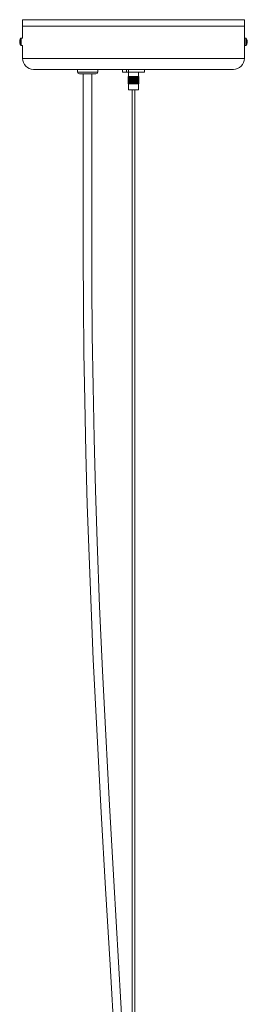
# Model space of a CAD drawing. Header units: millimetres. Extents: x -150 to 612, y -1796 to 169.
# Tile 3 of 4: x 400 to 524, y -910 to -372. Entities that reach past the tile are written whole.
import ezdxf

# ---------------------------------------------------------------- set-up
doc = ezdxf.new("R2010")
doc.units = ezdxf.units.MM

msp = doc.modelspace()

# ---------------------------------------------------------------- linework, layer by layer
at = {"color": 7, "linetype": 'Continuous', "lineweight": 15}
for p, q in [((401.77, -372.28), (401.77, -375.78)), ((522.77, -375.78), (401.77, -375.78)), ((401.77, -375.8), (401.77, -382.24)), ((401.77, -375.8), (522.77, -375.8)), ((401.87, -372.18), (522.67, -372.18)), ((402.77, -375.78), (402.77, -375.8)), ((521.77, -375.8), (521.77, -375.78)), ((522.77, -375.78), (522.77, -372.28)), ((522.77, -393.3), (522.77, -375.8)), ((400.33, -384.01), (400.22, -384)), ((400.22, -384.47), (400.33, -384.46)), ((400.32, -383.4), (400.33, -383.4)), ((400.33, -385.07), (400.32, -385.07)), ((401.77, -382.24), (401.03, -382.24)), ((401.03, -386.24), (401.77, -386.24)), ((401.77, -386.24), (401.77, -393.3)), ((523.55, -382.24), (522.77, -382.24)), ((522.77, -386.24), (523.55, -386.24)), ((524.36, -384.56), (524.26, -384.54)), ((524.29, -384.34), (524.36, -384.34)), ((524.36, -383.92), (524.33, -383.92)), ((516.77, -399.3), (407.77, -399.3)), ((431.77, -399.4), (431.77, -400.8)), ((441.77, -401.8), (432.77, -401.8)), ((442.77, -400.8), (442.77, -399.4)), ((456.27, -399.3), (456.27, -400.8)), ((468.17, -400.9), (456.37, -400.9)), ((458.39, -399.4), (459.65, -399.4)), ((458.39, -400.8), (458.39, -399.4)), ((459.52, -400.9), (459.52, -403.26)), ((459.65, -399.4), (459.65, -400.8)), ((465.02, -403.26), (465.02, -400.9)), ((468.27, -400.8), (468.27, -399.3)), ((459.31, -403.26), (465.24, -403.26)), ((459.31, -407.26), (459.31, -403.26)), ((459.31, -403.26), (459.31, -407.26)), ((459.31, -407.26), (465.24, -407.26)), ((459.32, -403.26), (459.32, -407.26)), ((459.34, -407.26), (459.34, -403.26)), ((459.35, -403.26), (459.35, -407.26)), ((459.38, -407.26), (459.38, -403.26)), ((459.4, -403.26), (459.4, -407.26)), ((459.44, -407.26), (459.44, -403.26)), ((459.47, -403.26), (459.47, -407.26)), ((459.52, -407.26), (459.52, -410.4)), ((459.53, -407.26), (459.53, -403.26)), ((459.56, -403.26), (459.56, -407.26)), ((459.63, -407.26), (459.63, -403.26)), ((459.67, -403.26), (459.67, -407.26)), ((459.76, -407.26), (459.76, -403.26)), ((459.8, -403.26), (459.8, -407.26)), ((459.9, -407.26), (459.9, -403.26)), ((459.95, -403.26), (459.95, -407.26)), ((460.06, -407.26), (460.06, -403.26)), ((460.12, -403.26), (460.12, -407.26)), ((460.23, -407.26), (460.23, -403.26)), ((460.3, -403.26), (460.3, -407.26)), ((460.42, -407.26), (460.42, -403.26)), ((460.49, -403.26), (460.49, -407.26)), ((460.63, -407.26), (460.63, -403.26)), ((460.7, -403.26), (460.7, -407.26)), ((460.84, -407.26), (460.84, -403.26)), ((460.92, -403.26), (460.92, -407.26)), ((461.05, -403.26), (461.05, -407.26)), ((461.07, -407.26), (461.07, -403.26)), ((461.14, -403.26), (461.14, -407.26)), ((461.27, -403.26), (461.27, -407.26)), ((461.3, -407.26), (461.3, -403.26)), ((461.38, -403.26), (461.38, -407.26)), ((461.5, -403.26), (461.5, -407.26)), ((461.54, -407.26), (461.54, -403.26)), ((461.62, -403.26), (461.62, -407.26)), ((461.73, -403.26), (461.73, -407.26)), ((461.79, -407.26), (461.79, -403.26)), ((461.87, -403.26), (461.87, -407.26)), ((461.96, -403.26), (461.96, -407.26)), ((462.04, -407.26), (462.04, -403.26)), ((462.12, -403.26), (462.12, -407.26)), ((462.2, -403.26), (462.2, -407.26)), ((462.29, -407.26), (462.29, -403.26)), ((462.37, -403.26), (462.37, -407.26)), ((462.44, -403.26), (462.44, -407.26)), ((462.54, -407.26), (462.54, -403.26)), ((462.62, -403.26), (462.62, -407.26)), ((462.67, -403.26), (462.67, -407.26)), ((462.79, -407.26), (462.79, -403.26)), ((462.87, -403.26), (462.87, -407.26)), ((462.91, -403.26), (462.91, -407.26)), ((463.03, -407.26), (463.03, -403.26)), ((463.12, -403.26), (463.12, -407.26)), ((463.14, -403.26), (463.14, -407.26)), ((463.27, -407.26), (463.27, -403.26)), ((463.35, -403.26), (463.35, -407.26)), ((463.36, -403.26), (463.36, -407.26)), ((463.51, -407.26), (463.51, -403.26)), ((463.58, -403.26), (463.58, -407.26)), ((463.73, -407.26), (463.73, -403.26)), ((463.8, -403.26), (463.8, -407.26)), ((463.95, -407.26), (463.95, -403.26)), ((464.01, -403.26), (464.01, -407.26)), ((464.15, -407.26), (464.15, -403.26)), ((464.21, -403.26), (464.21, -407.26)), ((464.33, -407.26), (464.33, -403.26)), ((464.39, -403.26), (464.39, -407.26)), ((464.51, -407.26), (464.51, -403.26)), ((464.56, -403.26), (464.56, -407.26)), ((464.66, -407.26), (464.66, -403.26)), ((464.71, -403.26), (464.71, -407.26)), ((464.8, -407.26), (464.8, -403.26)), ((464.85, -403.26), (464.85, -407.26)), ((464.93, -407.26), (464.93, -403.26)), ((464.96, -403.26), (464.96, -407.26)), ((465.02, -410.4), (465.02, -407.26)), ((465.03, -407.26), (465.03, -403.26)), ((465.06, -403.26), (465.06, -407.26)), ((465.11, -407.26), (465.11, -403.26)), ((465.13, -403.26), (465.13, -407.26)), ((465.17, -407.26), (465.17, -403.26)), ((465.19, -403.26), (465.19, -407.26)), ((465.21, -407.26), (465.21, -403.26)), ((465.22, -403.26), (465.22, -407.26)), ((465.24, -407.26), (465.24, -403.26)), ((465.24, -403.26), (465.24, -407.26)), ((465.02, -410.4), (459.52, -410.4)), ((461.61, -410.4), (461.61, -934.55)), ((462.94, -934.55), (462.94, -410.4))]:
    msp.add_line(p, q, dxfattribs=at)
at = {"color": 8, "linetype": 'Continuous', "lineweight": 15}
for p, q in [((522.77, -372.28), (401.77, -372.28)), ((400.83, -386.14), (400.83, -382.33)), ((401.03, -386.24), (401.03, -382.24)), ((523.55, -382.24), (523.55, -386.24)), ((523.75, -382.33), (523.75, -386.14)), ((401.77, -393.3), (522.77, -393.3)), ((442.77, -399.4), (431.77, -399.4)), ((431.77, -400.8), (442.77, -400.8)), ((456.27, -400.8), (468.27, -400.8))]:
    msp.add_line(p, q, dxfattribs=at)
at = {"color": 7, "linetype": 'Continuous', "lineweight": 15, "flags": 128}
for points in [[(434.92, -401.8), (434.92, -407.44), (434.91, -413.6), (434.91, -418.85), (434.9, -423.16), (434.89, -426.82), (434.88, -430.49), (434.87, -434.19), (434.84, -446.11), (434.81, -458.17), (434.78, -479.8), (434.81, -501.58), (434.95, -527.67), (435.23, -553.92), (435.66, -580.24), (436.29, -608.51), (437.08, -636.78), (438.03, -665.04), (439.13, -693.26), (440.37, -721.43), (442.43, -763.23), (444.68, -804.93), (447.06, -846.53), (449.48, -888.1), (451.86, -929.67)], [(456.64, -931.08), (454.11, -886.66), (451.52, -842.25), (448.99, -797.78), (447.11, -762.77), (445.37, -727.68), (443.8, -692.5), (442.45, -657.24), (441.54, -628.99), (440.8, -600.74), (440.22, -572.5), (439.82, -544.33), (439.57, -516.28), (439.49, -495.84), (439.48, -475.5), (439.51, -455.3), (439.52, -451.51), (439.53, -447.81), (439.54, -444.21), (439.55, -440.73), (439.56, -437.34), (439.57, -434.05), (439.58, -430.24), (439.59, -425.88), (439.6, -420.74), (439.61, -414.82), (439.62, -408.12), (439.62, -401.8)]]:
    msp.add_lwpolyline(points, dxfattribs=at)
at = {"color": 7, "linetype": 'Continuous', "lineweight": 15}
for centre, radius, start, end in [((401.87, -372.28), 0.1, 90, 180), ((522.67, -372.28), 0.1, 360, 90), ((403.43, -384.24), 3.21, 165.0087, 175.7518), ((403.43, -384.24), 3.21, 184.2482, 194.9913), ((403.41, -384.24), 3.2, 143.5163, 164.8522), ((403.96, -384.24), 3.64, 176.4098, 183.5902), ((403.41, -384.24), 3.2, 195.1478, 216.4837), ((401.03, -382.48), 0.24, 90, 143.5163), ((401.03, -386), 0.24, 216.4837, 270), ((583.26, -384.24), 60.51, 178.4043, 181.5763), ((523.55, -382.48), 0.24, 36.4837, 90), ((523.55, -386), 0.24, 270, 323.5163), ((521.17, -384.24), 3.2, 9.4591, 36.4837), ((521.17, -384.24), 3.2, 323.5163, 350.5409), ((521.83, -384.13), 2.53, 4.761, 16.89), ((523.53, -383.49), 0.733, 351.9907, 8.0093), ((521.7, -384.35), 2.66, 4.7781, 16.5137), ((523.54, -383.99), 0.83, 329.7522, 350.0588), ((521.35, -384.61), 2.91, 355.9844, 4.0156), ((523.67, -384.44), 0.696, 327.189, 350.0329), ((523.62, -384.46), 0.743, 9.3934, 17.833), ((521.74, -384.13), 2.63, 350.6436, 355.2592), ((521.83, -384.35), 2.54, 350.5421, 355.2344), ((407.77, -393.3), 6, 180, 270), ((516.77, -393.3), 6, 270, 0), ((431.87, -399.4), 0.1, 90, 180), ((432.77, -400.8), 1, 180, 270), ((441.77, -400.8), 1, 270, 0), ((442.67, -399.4), 0.1, 0, 90), ((456.37, -400.8), 0.1, 180, 270), ((458.27, -400.83), 0.127, 324.3519, 11.8219), ((459.77, -400.77), 0.132, 193.6267, 277.6794), ((468.17, -400.8), 0.1, 270, 360)]:
    msp.add_arc(centre, radius, start, end, dxfattribs=at)

doc.saveas('drawing.dxf')
